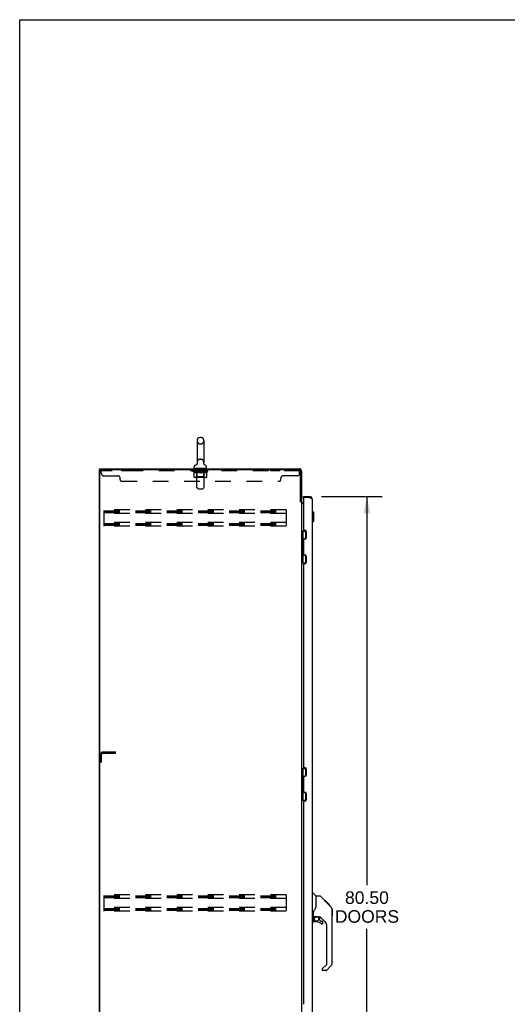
# Model space of a CAD drawing. Header units: inches. Extents: x 0 to 281, y 0 to 182.
# Tile 9 of 19: x 0 to 48, y 85 to 182. Entities that reach past the tile are written whole.
import ezdxf

# ---------------------------------------------------------------- set-up
doc = ezdxf.new("R2010")
doc.units = ezdxf.units.IN
doc.header["$LTSCALE"] = 15.47
doc.header["$MEASUREMENT"] = 0
doc.linetypes.add('HIDDEN', pattern=[0.2, 0.1, -0.1])
doc.layers.get('0').update_dxf_attribs({"linetype": 'CONTINUOUS'})
for name, color, linetype in [('02___PRT_ALL_AXES', 7, 'CONTINUOUS'), ('DEFAULT_2', 8, 'HIDDEN'), ('DIMENSIONS', 7, 'CONTINUOUS')]:
    doc.layers.add(name, color=color, linetype=linetype)
doc.styles.get("Standard").update_dxf_attribs({"font": 'arial.ttf'})
doc.dimstyles.new('DIMSTYLE_1', dxfattribs={"dimtxt": 1.240909, "dimasz": 1.654545, "dimexe": 0.09, "dimexo": 0.07, "dimgap": 0.0375, "dimtad": 0, "dimtih": 1, "dimtoh": 1, "dimzin": 4, "dimdsep": 46, "dimtxsty": 'Standard', "dimblk": '_FILLED', "dimblk1": '_FILLED', "dimblk2": '_FILLED', "dimcen": 0.09, "dimazin": 1, "dimtfac": 1, "dimtofl": 0, "dimtmove": 0, "dimatfit": 3, "dimldrblk": '_FILLED', "dimfxl": 0, "dimtolj": 1, "dimtzin": 4, "dimarcsym": 0})

# ---------------------------------------------------------------- blocks, each defined once
blk = doc.blocks.new('_FILLED')
at = {"color": 0, "linetype": 'ByBlock'}
blk.add_solid([(0, 0), (-1, 0.2), (-1, -0.2)], dxfattribs=at)
blk = doc.blocks.new('*D21')
at = {"layer": 'DIMENSIONS', "color": 2, "linetype": 'Continuous'}
for p, q in [((29.849, 134.789), (35.845, 134.789)), ((34.356, 134.789), (34.356, 96.316)), ((34.356, 54.289), (34.356, 91.973)), ((29.849, 54.289), (35.845, 54.289))]:
    blk.add_line(p, q, dxfattribs=at)
at = {"layer": 'DIMENSIONS', "color": 2, "linetype": 'Continuous', "xscale": 1.6545454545, "yscale": 1.6545454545, "zscale": 1.6545454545}
for p, rotation in [((34.356, 134.789), 90), ((34.356, 54.289), 270)]:
    blk.add_blockref('_FILLED', p, dxfattribs=dict(at, rotation=rotation))
at = {"layer": 'DIMENSIONS', "color": 2, "linetype": 'Continuous', "insert": (34.356, 95.695), "char_height": 1.2409, "width": 6.34755, "attachment_point": 2, "line_spacing_factor": 0.9}
blk.add_mtext('80.50\\PDOORS', dxfattribs=at)

msp = doc.modelspace()

# ---------------------------------------------------------------- linework, layer by layer
at = {"color": 7, "linetype": 'Continuous'}
for p, q in [((0, 0), (0, 182)), ((0, 182), (281.273, 182)), ((17.846, 140.65), (17.922, 140.65)), ((17.55, 140.32), (17.55, 138.16)), ((18.218, 140.32), (18.218, 138.16)), ((7.936, 137.435), (7.936, 137.539)), ((17.274, 137.589), (17.274, 137.744)), ((17.289, 137.569), (17.289, 137.539)), ((18.479, 137.569), (17.289, 137.569)), ((17.493, 137.938), (17.488, 137.935)), ((18.209, 138.074), (18.21, 138.08)), ((18.209, 138.068), (18.209, 138.074)), ((18.209, 138.062), (18.209, 138.068)), ((18.209, 138.056), (18.209, 138.062)), ((18.21, 138.05), (18.209, 138.057)), ((18.21, 138.085), (18.211, 138.091)), ((18.21, 138.08), (18.21, 138.086)), ((18.211, 138.044), (18.21, 138.051)), ((18.211, 138.039), (18.21, 138.045)), ((18.211, 138.091), (18.212, 138.096)), ((18.223, 138.001), (18.221, 138.006)), ((18.479, 137.569), (18.479, 137.539)), ((18.494, 137.589), (18.494, 137.744)), ((7.884, 47.643), (7.884, 137.435)), ((7.884, 137.435), (7.999, 137.435)), ((28.084, 134.685), (28.084, 134.789)), ((28.104, 134.685), (28.084, 134.685)), ((28.691, 134.789), (28.691, 134.685)), ((27.78, 134.298), (27.884, 134.298)), ((28.977, 133.339), (28.938, 133.339)), ((28.977, 132.237), (28.977, 133.339)), ((29.095, 133.221), (28.977, 133.339)), ((29.095, 132.355), (29.095, 133.221)), ((28.977, 132.237), (28.938, 132.237)), ((29.095, 132.355), (28.977, 132.237)), ((27.884, 131.363), (28.327, 131.363)), ((27.923, 128.214), (27.923, 131.363)), ((28.061, 130.574), (28.061, 131.363)), ((28.278, 131.363), (28.278, 130.597)), ((27.997, 130.51), (28.061, 130.574)), ((27.997, 130.51), (27.997, 130.248)), ((27.997, 130.248), (28.061, 130.185)), ((28.013, 130.232), (28.013, 130.526)), ((28.061, 129.393), (28.061, 130.185)), ((28.258, 130.586), (28.198, 130.586)), ((27.997, 129.329), (28.061, 129.393)), ((27.997, 129.067), (27.997, 129.329)), ((27.997, 129.067), (28.061, 129.003)), ((28.013, 129.051), (28.013, 129.345)), ((28.061, 128.214), (28.061, 129.003)), ((28.198, 128.991), (28.258, 128.991)), ((28.278, 128.98), (28.278, 128.214)), ((27.884, 128.214), (28.327, 128.214)), ((27.884, 107.863), (28.327, 107.863)), ((27.923, 104.714), (27.923, 107.863)), ((28.061, 107.074), (28.061, 107.863)), ((28.278, 107.863), (28.278, 107.097)), ((27.997, 107.01), (28.061, 107.074)), ((27.997, 107.01), (27.997, 106.748)), ((27.997, 106.748), (28.061, 106.685)), ((28.013, 106.732), (28.013, 107.026)), ((28.061, 105.893), (28.061, 106.685)), ((28.258, 107.086), (28.198, 107.086)), ((27.997, 105.829), (28.061, 105.893)), ((27.997, 105.567), (27.997, 105.829)), ((27.997, 105.567), (28.061, 105.503)), ((28.013, 105.551), (28.013, 105.845)), ((28.061, 104.714), (28.061, 105.503)), ((28.198, 105.491), (28.258, 105.491)), ((28.278, 105.48), (28.278, 104.714)), ((27.884, 104.714), (28.327, 104.714)), ((28.938, 95.543), (29, 95.543)), ((29.326, 95.233), (29.028, 95.531)), ((29.692, 95.228), (29.331, 95.228)), ((29.331, 94.123), (29.331, 95.228)), ((30.513, 94.44), (29.748, 95.205)), ((30.269, 94.75), (30.203, 94.75)), ((30.277, 94.743), (30.21, 94.743)), ((30.286, 94.733), (30.22, 94.733)), ((30.293, 94.726), (30.226, 94.726)), ((30.301, 94.718), (30.234, 94.718)), ((30.321, 94.699), (30.254, 94.699)), ((30.269, 94.75), (30.596, 94.423)), ((30.343, 94.676), (30.276, 94.676)), ((30.366, 94.653), (30.3, 94.653)), ((30.39, 94.629), (30.323, 94.629)), ((30.414, 94.605), (30.347, 94.605)), ((30.438, 94.582), (30.371, 94.582)), ((30.43, 94.522), (30.386, 94.567)), ((29.056, 93.2), (29.056, 93.607)), ((29.331, 94.186), (29.311, 94.129)), ((30.46, 94.56), (30.393, 94.56)), ((30.48, 94.539), (30.413, 94.539)), ((30.497, 94.522), (30.43, 94.522)), ((30.486, 94.466), (30.43, 94.522)), ((30.51, 94.509), (30.444, 94.509)), ((30.515, 94.505), (30.448, 94.505)), ((30.517, 94.503), (30.45, 94.503)), ((30.517, 94.502), (30.45, 94.502)), ((30.518, 94.502), (30.451, 94.502)), ((30.52, 94.499), (30.453, 94.499)), ((30.525, 94.495), (30.458, 94.495)), ((30.531, 94.489), (30.464, 94.489)), ((30.544, 94.475), (30.477, 94.475)), ((30.513, 94.439), (30.486, 94.466)), ((30.559, 94.46), (30.493, 94.46)), ((30.567, 94.452), (30.5, 94.452)), ((30.574, 94.446), (30.507, 94.446)), ((30.513, 94.439), (30.791, 94.161)), ((30.586, 94.434), (30.519, 94.434)), ((30.591, 94.428), (30.524, 94.428)), ((30.595, 94.425), (30.528, 94.425)), ((30.596, 94.424), (30.529, 94.424)), ((30.596, 94.423), (30.529, 94.423)), ((30.597, 94.423), (30.53, 94.423)), ((30.681, 94.339), (30.597, 94.423)), ((30.614, 94.339), (30.681, 94.339)), ((30.682, 94.337), (30.616, 94.337)), ((30.685, 94.334), (30.618, 94.334)), ((30.682, 94.337), (30.685, 94.334)), ((30.905, 93.906), (30.905, 93.912)), ((30.906, 88.599), (30.906, 93.883)), ((30.918, 93.887), (30.918, 93.301)), ((29.016, 93.161), (28.938, 93.161)), ((29.056, 92.983), (29.056, 92.745)), ((29.075, 93.202), (29.371, 93.202)), ((29.113, 93.122), (29.193, 93.202)), ((29.119, 93.116), (29.116, 93.12)), ((29.123, 93.113), (29.119, 93.116)), ((29.128, 93.108), (29.123, 93.113)), ((29.371, 92.667), (29.134, 92.667)), ((29.643, 93.161), (29.556, 93.161)), ((29.686, 92.829), (29.686, 93.156)), ((29.689, 92.821), (29.761, 92.749)), ((30.221, 92.664), (29.72, 93.166)), ((29.769, 92.745), (29.922, 92.745)), ((30.001, 92.547), (30.001, 92.667)), ((30.394, 88.514), (30.394, 92.247)), ((29.922, 87.989), (29.922, 87.924)), ((29.936, 88.023), (30.371, 88.458)), ((30.283, 87.846), (30.001, 87.846)), ((30.791, 88.321), (30.339, 87.869))]:
    msp.add_line(p, q, dxfattribs=at)
at = {"color": 3, "linetype": 'Continuous'}
for p, q in [((7.936, 137.539), (27.638, 137.539)), ((7.936, 47.705), (7.936, 137.372)), ((27.637, 137.435), (7.999, 137.435)), ((27.78, 134.287), (27.78, 137.292)), ((27.884, 137.292), (27.884, 134.285)), ((28.084, 134.789), (28.691, 134.789)), ((28.084, 134.665), (28.084, 131.514)), ((28.691, 134.685), (28.104, 134.685)), ((28.938, 134.542), (28.938, 54.535)), ((27.793, 134.265), (27.791, 134.269)), ((27.884, 134.246), (27.809, 134.246)), ((27.884, 134.246), (27.884, 54.831)), ((28.084, 134.091), (27.924, 134.091)), ((28.027, 134.143), (28.084, 134.143)), ((28.144, 131.454), (28.204, 131.454)), ((28.334, 131.324), (28.334, 130.704)), ((28.084, 130.514), (28.084, 129.063)), ((28.204, 130.574), (28.144, 130.574)), ((28.144, 129.003), (28.204, 129.003)), ((28.334, 128.873), (28.334, 128.253)), ((28.084, 128.063), (28.084, 108.014)), ((28.204, 128.123), (28.144, 128.123)), ((28.144, 107.954), (28.204, 107.954)), ((28.334, 107.824), (28.334, 107.204)), ((28.084, 107.014), (28.084, 105.563)), ((28.204, 107.074), (28.144, 107.074)), ((28.144, 105.503), (28.204, 105.503)), ((28.334, 105.373), (28.334, 104.753)), ((28.084, 104.563), (28.084, 84.514)), ((28.204, 104.623), (28.144, 104.623))]:
    msp.add_line(p, q, dxfattribs=at)
at = {"color": 7, "linetype": 'Continuous'}
for points in [[(17.556, 138.096), (17.557, 138.091), (17.558, 138.085), (17.558, 138.08), (17.559, 138.074), (17.559, 138.068), (17.559, 138.062), (17.559, 138.056), (17.558, 138.051), (17.558, 138.045), (17.557, 138.039), (17.556, 138.033), (17.554, 138.028), (17.553, 138.022), (17.551, 138.016), (17.549, 138.011), (17.547, 138.005), (17.544, 138), (17.542, 137.995), (17.539, 137.99), (17.536, 137.985), (17.533, 137.98), (17.53, 137.975), (17.526, 137.97), (17.523, 137.966), (17.519, 137.961), (17.515, 137.957), (17.511, 137.953), (17.506, 137.949), (17.502, 137.945), (17.498, 137.942), (17.493, 137.938)], [(18.221, 138.006), (18.219, 138.01), (18.217, 138.016), (18.216, 138.021), (18.214, 138.027), (18.213, 138.033), (18.211, 138.039)], [(18.221, 138.006), (18.219, 138.011), (18.217, 138.017), (18.215, 138.022), (18.214, 138.028), (18.212, 138.034), (18.211, 138.039)], [(18.274, 137.939), (18.273, 137.94), (18.269, 137.942), (18.266, 137.945), (18.262, 137.949), (18.258, 137.952), (18.255, 137.955), (18.251, 137.959), (18.248, 137.963), (18.244, 137.967), (18.241, 137.971), (18.238, 137.976), (18.235, 137.98), (18.232, 137.985), (18.229, 137.99), (18.226, 137.995), (18.223, 138.001)], [(18.28, 137.935), (18.276, 137.937), (18.274, 137.939)], [(29.748, 95.205), (29.74, 95.211), (29.732, 95.217), (29.723, 95.222), (29.713, 95.225), (29.703, 95.227), (29.692, 95.228)], [(29.109, 93.778), (29.098, 93.762), (29.083, 93.733), (29.071, 93.701), (29.062, 93.667), (29.057, 93.632), (29.056, 93.607)], [(29.311, 94.129), (29.28, 94.06), (29.243, 93.989), (29.201, 93.916), (29.154, 93.842), (29.109, 93.778)], [(30.906, 93.883), (30.905, 93.912), (30.9, 93.953), (30.89, 93.994), (30.876, 94.034), (30.858, 94.071), (30.836, 94.107), (30.811, 94.14), (30.791, 94.161)], [(29.128, 93.108), (29.118, 93.098), (29.11, 93.087), (29.102, 93.076), (29.095, 93.063), (29.089, 93.051), (29.084, 93.038), (29.081, 93.024), (29.078, 93.011), (29.076, 92.997), (29.076, 92.983)], [(29.116, 93.12), (29.115, 93.121), (29.114, 93.122), (29.114, 93.122), (29.113, 93.122)], [(29.371, 93.202), (29.377, 93.202), (29.397, 93.201), (29.418, 93.198), (29.439, 93.195), (29.459, 93.19), (29.477, 93.184), (29.493, 93.179), (29.507, 93.174), (29.519, 93.17), (29.529, 93.166), (29.538, 93.163), (29.547, 93.162)], [(29.547, 93.162), (29.555, 93.161), (29.555, 93.161)]]:
    msp.add_lwpolyline(points, dxfattribs=at)
at = {"color": 3, "linetype": 'Continuous'}
for points in [[(28.691, 134.685), (28.723, 134.673), (28.739, 134.667), (28.755, 134.661), (28.77, 134.655)], [(28.77, 134.655), (28.785, 134.649), (28.8, 134.643), (28.814, 134.637), (28.828, 134.631), (28.841, 134.625), (28.854, 134.619), (28.865, 134.613), (28.876, 134.607), (28.887, 134.602), (28.896, 134.596), (28.905, 134.59), (28.912, 134.584), (28.919, 134.578), (28.924, 134.572), (28.929, 134.566), (28.933, 134.56), (28.935, 134.554), (28.937, 134.548), (28.938, 134.542)], [(27.791, 134.269), (27.79, 134.271), (27.79, 134.272), (27.789, 134.274), (27.788, 134.276), (27.786, 134.277), (27.785, 134.279), (27.784, 134.281), (27.783, 134.283), (27.782, 134.285), (27.78, 134.287)], [(27.809, 134.246), (27.808, 134.248), (27.806, 134.249), (27.804, 134.251), (27.802, 134.252), (27.801, 134.254), (27.8, 134.255), (27.799, 134.257), (27.798, 134.258), (27.797, 134.259), (27.796, 134.261), (27.795, 134.262), (27.794, 134.263), (27.793, 134.265)], [(27.899, 134.116), (27.897, 134.118), (27.894, 134.119), (27.892, 134.12), (27.89, 134.122), (27.888, 134.123), (27.886, 134.125), (27.885, 134.127), (27.885, 134.128), (27.884, 134.13), (27.884, 134.131)], [(27.924, 134.091), (27.924, 134.093), (27.924, 134.095), (27.924, 134.097), (27.923, 134.099), (27.922, 134.101), (27.921, 134.102), (27.919, 134.104), (27.918, 134.106), (27.916, 134.107), (27.914, 134.109), (27.912, 134.11), (27.909, 134.111), (27.907, 134.113), (27.904, 134.114), (27.899, 134.116)]]:
    msp.add_lwpolyline(points, dxfattribs=at)
at = {"color": 7, "linetype": 'Continuous'}
msp.add_circle((29.371, 92.962), 0.217, dxfattribs=at)
for centre, radius, start, end in [((17.884, 140.32), 0.334, 102.42838, 180), ((17.846, 140.493), 0.157, 90, 102.42838), ((17.922, 140.493), 0.157, 77.57162, 90), ((17.884, 140.32), 0.334, 0, 77.57162), ((17.431, 137.744), 0.157, 101.64783, 180), ((17.294, 137.589), 0.02, 180, 263.07693), ((17.348, 138.149), 0.257, 281.64783, 311.97182), ((17.884, 138.16), 0.334, 180, 191.06973), ((17.884, 138.16), 0.334, 348.93027, 360), ((18.421, 138.149), 0.257, 228.02804, 258.35217), ((18.337, 137.744), 0.157, 0, 78.35217), ((18.474, 137.589), 0.02, 276.92307, 360), ((28.691, 134.542), 0.142, 48.66126, 90), ((28.774, 134.399), 0.26, 90, 92.59366), ((27.998, 130.482), 0.116, 34.38304, 57.15809), ((27.998, 130.276), 0.116, 302.84191, 317.28032), ((28.534, 130.009), 0.472, 162.30808, 180), ((28.534, 129.568), 0.472, 180, 197.69192), ((27.998, 129.301), 0.116, 42.71968, 57.15809), ((27.998, 129.095), 0.116, 302.84191, 325.61488), ((27.998, 106.982), 0.116, 34.38304, 57.15809), ((27.998, 106.776), 0.116, 302.84191, 317.28032), ((28.534, 106.509), 0.472, 162.30808, 180), ((28.534, 106.068), 0.472, 180, 197.69192), ((27.998, 105.801), 0.116, 42.71968, 57.15809), ((27.998, 105.595), 0.116, 302.84191, 325.61488), ((29, 95.503), 0.0394, 45, 90), ((29.312, 95.219), 0.0197, 0, 45), ((30.898, 93.887), 0.0197, 0, 68.93953), ((29.016, 93.2), 0.0394, 270, 360), ((29.075, 93.222), 0.0197, 180, 270), ((29.253, 92.983), 0.197, 135, 180), ((29.134, 92.745), 0.0787, 180, 270), ((29.371, 91.879), 0.787, 50.4788, 90), ((29.643, 92.964), 0.197, 52.51213, 90), ((29.697, 92.829), 0.0118, 180, 225), ((29.769, 92.757), 0.0118, 225, 270), ((29.922, 92.667), 0.0787, 0, 90), ((29.804, 92.247), 0.591, 0, 45), ((30.898, 93.301), 0.0197, 293.60704, 360), ((29.922, 92.547), 0.0787, 230.4788, 360), ((29.969, 87.989), 0.0472, 135, 180), ((30.001, 87.924), 0.0787, 180, 270), ((30.283, 87.924), 0.0787, 270, 315), ((30.316, 88.514), 0.0787, 315, 360), ((30.512, 88.599), 0.394, 315, 360)]:
    msp.add_arc(centre, radius, start, end, dxfattribs=at)
at = {"color": 3, "linetype": 'Continuous'}
for centre, radius, start, end in [((27.638, 137.292), 0.246, 0, 90), ((7.999, 137.372), 0.0625, 90, 180), ((27.637, 137.292), 0.143, 0, 90), ((28.104, 134.665), 0.02, 90, 180), ((28.691, 134.542), 0.246, 0, 90), ((28.027, 134.285), 0.142, 180, 270), ((28.144, 131.514), 0.06, 179.99992, 270), ((28.204, 131.324), 0.13, 0, 90), ((28.204, 130.704), 0.13, 270, 360), ((28.144, 130.514), 0.06, 90, 179.99985), ((28.144, 129.063), 0.06, 179.99992, 270), ((28.204, 128.873), 0.13, 0, 90), ((28.144, 128.063), 0.06, 90, 179.99985), ((28.204, 128.253), 0.13, 270, 360), ((28.144, 108.014), 0.06, 179.99992, 270), ((28.204, 107.824), 0.13, 0, 90), ((28.144, 107.014), 0.06, 90, 179.99985), ((28.204, 107.204), 0.13, 270, 360), ((28.144, 105.563), 0.06, 179.99992, 270), ((28.204, 105.373), 0.13, 0, 90), ((28.144, 104.563), 0.06, 90, 179.99985), ((28.204, 104.753), 0.13, 270, 360)]:
    msp.add_arc(centre, radius, start, end, dxfattribs=at)
at = {"layer": '02___PRT_ALL_AXES', "color": 8, "linetype": 'HIDDEN'}
for p, q in [((10.072, 137.435), (10.072, 137.331)), ((10.947, 137.435), (10.072, 137.435)), ((10.947, 137.331), (10.072, 137.331)), ((10.947, 137.435), (10.947, 137.331)), ((17.447, 137.331), (17.447, 137.435)), ((18.322, 137.435), (17.447, 137.435)), ((18.322, 137.331), (17.447, 137.331)), ((18.322, 137.331), (18.322, 137.435)), ((24.822, 137.435), (24.822, 137.331)), ((25.697, 137.435), (24.822, 137.435)), ((25.697, 137.331), (24.822, 137.331)), ((25.697, 137.435), (25.697, 137.331))]:
    msp.add_line(p, q, dxfattribs=at)
at = {"layer": 'DEFAULT_2', "color": 8, "linetype": 'HIDDEN'}
for p, q in [((17.846, 139.99), (17.922, 139.99)), ((17.846, 138.49), (17.922, 138.49)), ((17.509, 137.569), (17.509, 137.539)), ((17.519, 135.723), (17.519, 137.539)), ((18.249, 135.723), (18.249, 137.539)), ((18.259, 137.569), (18.259, 137.539)), ((8.072, 137.09), (8.072, 137.435)), ((27.697, 137.331), (8.072, 137.331)), ((8.322, 136.84), (9.697, 136.84)), ((9.947, 136.435), (9.947, 136.59)), ((17.141, 137.276), (17.141, 137.331)), ((17.248, 137.2), (17.141, 137.276)), ((18.628, 137.276), (17.141, 137.276)), ((17.152, 137.323), (17.152, 137.331)), ((17.162, 137.319), (17.162, 137.323)), ((17.162, 137.319), (18.606, 137.319)), ((17.173, 137.319), (17.173, 137.323)), ((17.174, 137.319), (17.174, 137.323)), ((17.185, 137.323), (17.185, 137.331)), ((17.205, 137.319), (17.205, 137.323)), ((17.207, 137.319), (17.207, 137.323)), ((17.24, 137.323), (17.24, 137.331)), ((17.248, 136.721), (17.248, 137.2)), ((17.248, 137.2), (17.268, 137.187)), ((17.257, 137.319), (17.257, 137.323)), ((17.261, 137.319), (17.261, 137.323)), ((17.497, 137.323), (17.268, 137.323)), ((17.288, 137.175), (17.268, 137.187)), ((17.307, 137.165), (17.288, 137.176)), ((18.47, 136.677), (17.298, 136.677)), ((17.327, 137.157), (17.307, 137.166)), ((17.314, 137.323), (17.314, 137.331)), ((17.316, 137.319), (17.316, 137.323)), ((17.316, 137.319), (17.316, 137.323)), ((17.32, 137.319), (17.32, 137.323)), ((17.346, 137.15), (17.326, 137.157)), ((17.329, 137.319), (17.329, 137.323)), ((17.329, 137.319), (17.329, 137.323)), ((17.333, 137.319), (17.333, 137.323)), ((17.337, 137.319), (17.337, 137.324)), ((17.34, 137.319), (17.34, 137.323)), ((17.365, 137.145), (17.345, 137.15)), ((17.36, 137.319), (17.36, 137.323)), ((17.45, 137.145), (17.365, 137.145)), ((17.378, 137.319), (17.378, 137.323)), ((17.38, 137.319), (17.38, 137.326)), ((17.406, 137.323), (17.406, 137.331)), ((17.406, 137.319), (17.406, 137.323)), ((17.418, 137.319), (17.418, 137.323)), ((17.423, 137.319), (17.423, 137.323)), ((17.431, 137.319), (17.431, 137.323)), ((17.446, 137.319), (17.446, 137.327)), ((17.45, 137.145), (17.469, 137.15)), ((17.467, 137.319), (17.467, 137.323)), ((17.488, 137.157), (17.469, 137.15)), ((17.47, 137.319), (17.47, 137.323)), ((17.518, 136.724), (17.472, 136.677)), ((17.507, 137.166), (17.488, 137.157)), ((17.497, 137.319), (17.497, 137.323)), ((17.527, 137.176), (17.507, 137.165)), ((17.575, 137.323), (17.51, 137.323)), ((17.512, 137.323), (17.512, 137.331)), ((17.518, 136.724), (17.518, 137.272)), ((18.25, 136.724), (17.518, 136.724)), ((17.52, 137.319), (17.52, 137.323)), ((17.526, 137.319), (17.526, 137.323)), ((17.546, 137.187), (17.526, 137.175)), ((17.533, 137.319), (17.533, 137.329)), ((17.54, 137.319), (17.54, 137.323)), ((17.566, 137.2), (17.546, 137.187)), ((17.552, 137.319), (17.552, 137.323)), ((17.566, 136.721), (17.566, 137.2)), ((17.566, 137.2), (17.606, 137.187)), ((17.575, 137.319), (17.575, 137.323)), ((17.579, 136.683), (17.577, 136.685)), ((17.585, 136.679), (17.582, 136.68)), ((17.588, 136.678), (17.585, 136.679)), ((17.591, 136.677), (17.588, 136.678)), ((17.663, 137.323), (17.601, 137.323)), ((17.646, 137.175), (17.606, 137.187)), ((17.624, 137.319), (17.624, 137.323)), ((17.63, 137.323), (17.63, 137.331)), ((17.634, 137.319), (17.634, 137.323)), ((17.637, 137.319), (17.637, 137.33)), ((17.64, 137.319), (17.64, 137.323)), ((17.684, 137.165), (17.645, 137.176)), ((17.65, 137.319), (17.65, 137.323)), ((17.663, 137.319), (17.663, 137.323)), ((17.723, 137.157), (17.684, 137.166)), ((17.758, 137.323), (17.7, 137.323)), ((17.716, 137.319), (17.716, 137.323)), ((17.761, 137.15), (17.722, 137.157)), ((17.749, 137.323), (17.884, 137.331)), ((17.755, 137.323), (17.755, 137.331)), ((17.756, 137.331), (17.755, 137.331)), ((17.755, 137.319), (17.755, 137.323)), ((17.756, 137.323), (17.756, 137.33)), ((17.758, 137.319), (17.758, 137.323)), ((17.798, 137.145), (17.76, 137.15)), ((17.761, 137.319), (17.761, 137.323)), ((17.762, 137.319), (17.762, 137.323)), ((17.97, 137.145), (17.798, 137.145)), ((17.856, 137.323), (17.805, 137.323)), ((17.813, 137.319), (17.813, 137.323)), ((17.856, 137.319), (17.856, 137.323)), ((17.881, 137.323), (17.881, 137.323)), ((17.881, 137.319), (17.881, 137.323)), ((17.881, 137.319), (17.881, 137.323)), ((17.884, 137.323), (17.884, 137.331)), ((17.884, 137.331), (18.019, 137.323)), ((17.887, 137.319), (17.887, 137.323)), ((17.887, 137.319), (17.887, 137.323)), ((17.887, 137.323), (17.887, 137.323)), ((17.912, 137.319), (17.912, 137.323)), ((17.912, 137.323), (17.963, 137.323)), ((17.955, 137.319), (17.955, 137.323)), ((17.97, 137.145), (18.008, 137.15)), ((18.006, 137.319), (18.006, 137.323)), ((18.046, 137.157), (18.007, 137.15)), ((18.008, 137.319), (18.008, 137.323)), ((18.01, 137.319), (18.01, 137.323)), ((18.01, 137.323), (18.068, 137.323)), ((18.012, 137.331), (18.013, 137.331)), ((18.012, 137.323), (18.012, 137.33)), ((18.013, 137.323), (18.013, 137.331)), ((18.013, 137.319), (18.013, 137.323)), ((18.084, 137.166), (18.046, 137.157)), ((18.052, 137.319), (18.052, 137.323)), ((18.123, 137.176), (18.084, 137.165)), ((18.105, 137.319), (18.105, 137.323)), ((18.105, 137.323), (18.167, 137.323)), ((18.118, 137.319), (18.118, 137.323)), ((18.162, 137.187), (18.122, 137.175)), ((18.128, 137.319), (18.128, 137.323)), ((18.131, 137.319), (18.131, 137.33)), ((18.134, 137.319), (18.134, 137.323)), ((18.138, 137.323), (18.138, 137.331)), ((18.144, 137.319), (18.144, 137.323)), ((18.202, 137.2), (18.162, 137.187)), ((18.193, 137.319), (18.193, 137.323)), ((18.193, 137.323), (18.258, 137.323)), ((18.202, 136.721), (18.202, 137.2)), ((18.202, 137.2), (18.222, 137.187)), ((18.216, 137.319), (18.216, 137.323)), ((18.242, 137.175), (18.222, 137.187)), ((18.228, 137.319), (18.228, 137.323)), ((18.235, 137.319), (18.235, 137.329)), ((18.261, 137.165), (18.241, 137.176)), ((18.242, 137.319), (18.242, 137.323)), ((18.248, 137.319), (18.248, 137.323)), ((18.25, 136.724), (18.25, 137.272)), ((18.25, 136.724), (18.297, 136.677)), ((18.256, 137.323), (18.256, 137.331)), ((18.28, 137.157), (18.261, 137.166)), ((18.271, 137.319), (18.271, 137.323)), ((18.271, 137.323), (18.627, 137.323)), ((18.299, 137.15), (18.28, 137.157)), ((18.298, 137.319), (18.298, 137.323)), ((18.318, 137.145), (18.299, 137.15)), ((18.301, 137.319), (18.301, 137.323)), ((18.404, 137.145), (18.318, 137.145)), ((18.322, 137.319), (18.322, 137.327)), ((18.337, 137.319), (18.337, 137.323)), ((18.345, 137.319), (18.345, 137.323)), ((18.35, 137.319), (18.35, 137.323)), ((18.362, 137.323), (18.362, 137.331)), ((18.362, 137.319), (18.362, 137.323)), ((18.388, 137.319), (18.388, 137.326)), ((18.39, 137.319), (18.39, 137.323)), ((18.404, 137.145), (18.423, 137.15)), ((18.408, 137.319), (18.408, 137.323)), ((18.442, 137.157), (18.422, 137.15)), ((18.428, 137.319), (18.428, 137.323)), ((18.432, 137.319), (18.432, 137.324)), ((18.435, 137.319), (18.435, 137.323)), ((18.439, 137.319), (18.439, 137.323)), ((18.439, 137.319), (18.439, 137.323)), ((18.461, 137.166), (18.442, 137.157)), ((18.448, 137.319), (18.448, 137.323)), ((18.452, 137.319), (18.452, 137.323)), ((18.452, 137.319), (18.452, 137.323)), ((18.454, 137.323), (18.454, 137.331)), ((18.48, 137.176), (18.461, 137.165)), ((18.5, 137.187), (18.48, 137.175)), ((18.486, 137.327), (18.626, 137.328)), ((18.486, 137.323), (18.486, 137.327)), ((18.52, 137.2), (18.5, 137.187)), ((18.507, 137.319), (18.507, 137.323)), ((18.511, 137.319), (18.511, 137.323)), ((18.52, 137.2), (18.628, 137.276)), ((18.52, 136.721), (18.52, 137.2)), ((18.528, 137.323), (18.528, 137.331)), ((18.561, 137.319), (18.561, 137.323)), ((18.563, 137.319), (18.563, 137.323)), ((18.583, 137.323), (18.583, 137.331)), ((18.594, 137.319), (18.594, 137.323)), ((18.595, 137.319), (18.595, 137.323)), ((18.606, 137.319), (18.606, 137.323)), ((18.616, 137.323), (18.616, 137.331)), ((18.626, 137.323), (18.626, 137.328)), ((18.628, 137.276), (18.628, 137.323)), ((25.822, 136.435), (25.822, 136.59)), ((27.447, 136.84), (26.072, 136.84)), ((27.637, 137.435), (27.697, 137.435)), ((27.697, 137.09), (27.697, 137.435)), ((10.072, 136.31), (25.697, 136.31)), ((17.62, 135.581), (17.548, 135.652)), ((17.69, 135.552), (18.078, 135.552)), ((18.148, 135.581), (18.22, 135.652)), ((8.363, 131.851), (8.363, 133.476)), ((26.363, 133.476), (8.363, 133.476)), ((8.363, 133.372), (26.363, 133.372)), ((8.363, 133.282), (26.363, 133.282)), ((8.363, 133.205), (26.363, 133.205)), ((26.363, 133.101), (8.363, 133.101)), ((26.363, 133.476), (26.363, 131.851)), ((26.363, 132.226), (8.363, 132.226)), ((8.363, 132.122), (26.363, 132.122)), ((8.363, 132.032), (26.363, 132.032)), ((8.363, 131.955), (26.363, 131.955)), ((26.363, 131.851), (8.363, 131.851)), ((7.988, 108.497), (7.988, 109.251)), ((8.092, 108.497), (8.092, 109.251)), ((8.235, 109.497), (9.488, 109.497)), ((8.235, 109.393), (9.488, 109.393)), ((9.488, 109.393), (9.488, 109.497)), ((8.092, 108.497), (7.988, 108.497)), ((8.363, 93.726), (8.363, 95.351)), ((26.363, 95.351), (8.363, 95.351)), ((8.363, 95.247), (26.363, 95.247)), ((8.363, 95.157), (26.363, 95.157)), ((8.363, 95.08), (26.363, 95.08)), ((26.363, 94.976), (8.363, 94.976)), ((26.363, 95.351), (26.363, 93.726)), ((26.363, 94.101), (8.363, 94.101)), ((8.363, 93.997), (26.363, 93.997)), ((8.363, 93.907), (26.363, 93.907)), ((8.363, 93.83), (26.363, 93.83)), ((26.363, 93.726), (8.363, 93.726))]:
    msp.add_line(p, q, dxfattribs=at)
for points in [[(17.298, 136.677), (17.292, 136.678), (17.286, 136.679), (17.281, 136.68), (17.275, 136.683), (17.269, 136.685), (17.264, 136.689), (17.26, 136.693), (17.256, 136.698), (17.253, 136.703), (17.25, 136.709), (17.249, 136.715), (17.248, 136.721)], [(17.567, 136.709), (17.566, 136.715), (17.566, 136.721)], [(17.568, 136.703), (17.567, 136.709), (17.566, 136.715), (17.566, 136.721)], [(17.582, 136.68), (17.579, 136.683), (17.577, 136.685), (17.574, 136.689), (17.572, 136.693), (17.57, 136.698), (17.568, 136.703)], [(17.574, 136.689), (17.572, 136.693), (17.57, 136.698)], [(18.177, 136.677), (18.18, 136.678), (18.183, 136.679), (18.186, 136.68), (18.189, 136.683), (18.191, 136.685), (18.194, 136.689), (18.196, 136.693), (18.198, 136.698), (18.2, 136.703), (18.201, 136.709), (18.202, 136.715), (18.202, 136.721)], [(18.47, 136.677), (18.476, 136.678), (18.482, 136.679), (18.487, 136.68), (18.493, 136.683), (18.499, 136.685), (18.504, 136.689), (18.508, 136.693), (18.512, 136.698), (18.515, 136.703), (18.518, 136.709), (18.519, 136.715), (18.52, 136.721)]]:
    msp.add_lwpolyline(points, dxfattribs=at)
for centre, radius, start, end in [((17.884, 140.32), 0.334, 180, 257.57162), ((17.846, 140.147), 0.157, 257.57162, 270), ((17.922, 140.147), 0.157, 270, 282.42838), ((17.884, 140.32), 0.334, 282.42838, 360), ((17.884, 138.16), 0.334, 102.42838, 180), ((17.846, 138.333), 0.157, 90, 102.42838), ((17.922, 138.333), 0.157, 77.57162, 90), ((17.884, 138.16), 0.334, 0, 77.57162), ((17.294, 137.589), 0.02, 263.07693, 270), ((17.489, 137.539), 0.03, 0, 90), ((18.279, 137.539), 0.03, 90, 180), ((18.474, 137.589), 0.02, 270, 276.92307), ((8.322, 137.09), 0.25, 180, 270), ((9.697, 136.59), 0.25, 0, 90), ((17.472, 137.272), 0.0466, 0, 89.99999), ((18.297, 137.272), 0.0466, 90.00001, 180), ((26.072, 136.59), 0.25, 90, 180), ((27.447, 137.09), 0.25, 270, 360), ((10.072, 136.435), 0.125, 180, 270), ((17.619, 135.723), 0.1, 180, 225), ((17.69, 135.652), 0.1, 225, 270), ((18.078, 135.652), 0.1, 270, 315), ((18.149, 135.723), 0.1, 315, 360), ((25.697, 136.435), 0.125, 270, 360), ((8.235, 109.251), 0.246, 90, 180), ((8.235, 109.251), 0.142, 90, 180)]:
    msp.add_arc(centre, radius, start, end, dxfattribs=at)
for centre, major_axis, ratio, start_param, end_param in [((17.884, 137.331), (0.743, 0.008), 0.059247, 2.966439, 3.140971), ((17.117, 137.317), (0.232, 0), 0.060167, 0.426548, 1.470503), ((17.884, 137.331), (0.744, 0), 0.060167, 3.141593, 3.316126), ((17.117, 137.309), (0.232, 0.002), 0.059247, 1.374323, 1.469882), ((17.884, 137.331), (0.743, 0.015), 0.056515, 2.79136, 2.965893), ((17.169, 137.317), (0.232, -0.002), 0.059247, 0.601702, 1.645657), ((17.089, 137.317), (0.232, 0.002), 0.059247, 0.251393, 1.295349), ((17.884, 137.331), (0.743, -0.008), 0.059247, -2.966439, -2.791906), ((17.169, 137.309), (0.232, 0), 0.060167, 1.549477, 1.645036), ((17.089, 137.309), (0.232, 0.005), 0.056515, 1.199244, 1.294804), ((17.173, 137.312), (0.192, 0.002), 0.059247, 1.051627, 1.625044), ((17.15, 137.312), (0.192, 0.004), 0.056515, 0.876548, 1.449966), ((17.218, 137.312), (0.192, 0), 0.060167, 1.226781, 1.800198), ((17.884, 137.331), (0.743, 0.022), 0.052059, 2.616423, 2.790956), ((17.242, 137.317), (0.232, -0.005), 0.056515, 0.77678, 1.820736), ((17.085, 137.317), (0.232, 0.005), 0.056515, 0.076315, 1.120271), ((17.884, 137.331), (0.743, -0.015), 0.056515, -2.79136, -2.616827), ((17.242, 137.309), (0.232, -0.002), 0.059247, 1.724631, 1.82019), ((17.085, 137.309), (0.232, 0.007), 0.052059, 1.024308, 1.119867), ((17.149, 137.312), (0.192, 0.006), 0.052059, 0.701611, 1.275029), ((17.283, 137.312), (0.192, -0.002), 0.059247, 1.401935, 1.975352), ((17.884, 137.331), (0.743, 0.029), 0.046022, 2.441677, 2.61621), ((17.335, 137.317), (0.232, -0.007), 0.052059, 0.951717, 1.995673), ((17.105, 137.317), (0.232, 0.007), 0.052059, -0.098622, 0.945334), ((17.884, 137.331), (0.743, -0.022), 0.052059, -2.616423, -2.441891), ((17.335, 137.309), (0.232, -0.005), 0.056515, 1.899709, 1.995269), ((17.105, 137.309), (0.232, 0.009), 0.046022, 0.849561, 0.945121), ((17.171, 137.312), (0.192, 0.007), 0.046022, 0.526865, 1.100283), ((17.366, 137.312), (0.192, -0.004), 0.056515, 1.577013, 2.150431), ((17.884, 137.331), (0.743, 0.034), 0.038593, 2.267147, 2.44168), ((17.445, 137.317), (0.232, -0.009), 0.046022, 1.126463, 2.170419), ((17.148, 137.317), (0.232, 0.009), 0.046022, -0.273368, 0.770588), ((17.884, 137.331), (0.743, -0.029), 0.046022, -2.441677, -2.267144), ((17.445, 137.309), (0.232, -0.007), 0.052059, 2.074646, 2.170205), ((17.148, 137.309), (0.232, 0.011), 0.038593, 0.675031, 0.77059), ((17.214, 137.312), (0.192, 0.009), 0.038593, 0.352335, 0.925752), ((17.465, 137.312), (0.192, -0.006), 0.052059, 1.75195, 2.325367), ((17.568, 137.317), (0.232, -0.011), 0.038593, 1.300994, 2.344949), ((17.884, 137.331), (0.743, 0.039), 0.030002, 2.09283, 2.267363), ((17.214, 137.317), (0.232, 0.011), 0.038593, -0.447899, 0.596057), ((17.884, 137.331), (0.743, -0.034), 0.038593, -2.267147, -2.092614), ((17.568, 137.309), (0.232, -0.009), 0.046022, 2.249392, 2.344952), ((17.214, 137.309), (0.232, 0.012), 0.030002, 0.500714, 0.596274), ((17.277, 137.312), (0.192, 0.01), 0.030002, 0.178018, 0.751436), ((17.576, 137.312), (0.192, -0.007), 0.046022, 1.926696, 2.500114), ((17.301, 137.317), (0.232, 0.012), 0.030002, -0.622215, 0.421741), ((17.7, 137.317), (0.232, -0.012), 0.030002, 1.47531, 2.519266), ((17.884, 137.331), (0.743, 0.042), 0.020513, 1.918702, 2.093235), ((17.884, 137.331), (0.743, -0.039), 0.030002, -2.09283, -1.918297), ((17.7, 137.309), (0.232, -0.011), 0.038593, 2.423923, 2.519482), ((17.301, 137.309), (0.232, 0.013), 0.020513, 0.326586, 0.422146), ((17.359, 137.312), (0.192, 0.011), 0.020513, 0.00389, 0.577307), ((17.698, 137.312), (0.192, -0.009), 0.038593, 2.101227, 2.674644), ((17.405, 137.317), (0.232, 0.013), 0.020513, -0.796343, 0.247613), ((17.839, 137.317), (0.232, -0.013), 0.020513, 1.649438, 2.693394), ((17.884, 137.331), (0.743, 0.044), 0.010411, 1.744712, 1.919245), ((17.884, 137.331), (0.743, -0.042), 0.020513, -1.918702, -1.744169), ((17.839, 137.309), (0.232, -0.012), 0.030002, 2.598239, 2.693799), ((17.405, 137.309), (0.232, 0.014), 0.010411, 0.152596, 0.248156), ((17.457, 137.312), (0.192, 0.011), 0.010411, 6.113086, 6.686503), ((17.824, 137.312), (0.192, -0.01), 0.030002, 2.275543, 2.848961), ((17.524, 137.317), (0.232, 0.014), 0.010411, -0.970333, -0.000837), ((17.978, 137.317), (0.232, -0.014), 0.010411, 1.823428, 2.867384), ((17.884, 137.331), (0.743, -0.044), 0.010411, -1.744712, -1.570179), ((17.978, 137.309), (0.232, -0.013), 0.020513, 2.772368, 2.867927), ((17.953, 137.312), (0.192, -0.011), 0.020513, 2.449671, 3.023089), ((17.79, 137.317), (0.232, 0.014), 0.010411, 0.274209, 1.318165), ((17.689, 137.312), (0.192, 0.011), 0.010411, -0.000452, 0.517932), ((17.653, 137.309), (0.232, 0.014), 0.010411, 0.099676, 0.195236), ((17.884, 137.331), (0.743, 0.044), 0.010411, -1.571413, -1.39688), ((18.115, 137.309), (0.232, -0.014), 0.010411, 2.946357, 3.041917), ((18.079, 137.312), (0.192, -0.011), 0.010411, 2.623661, 3.142044), ((17.929, 137.317), (0.232, 0.013), 0.020513, 0.448199, 1.492154), ((17.815, 137.312), (0.192, 0.011), 0.020513, 0.118504, 0.691921), ((17.79, 137.309), (0.232, 0.013), 0.020513, 0.273666, 0.369225), ((18.244, 137.317), (0.232, -0.014), 0.010411, -3.140756, -2.17126), ((17.884, 137.331), (0.743, 0.042), 0.020513, -1.397424, -1.222891), ((17.884, 137.331), (0.743, -0.044), 0.010411, 1.222347, 1.39688), ((18.068, 137.317), (0.232, 0.012), 0.030002, 0.622327, 1.666283), ((17.944, 137.312), (0.192, 0.01), 0.030002, 0.292632, 0.86605), ((18.311, 137.312), (0.192, -0.011), 0.010411, 2.738275, 3.311692), ((18.363, 137.317), (0.232, -0.013), 0.020513, 2.89398, 3.937936), ((17.929, 137.309), (0.232, 0.012), 0.030002, 0.447794, 0.543354), ((18.363, 137.309), (0.232, -0.014), 0.010411, 2.893437, 2.988996), ((17.884, 137.331), (0.743, 0.039), 0.030002, -1.223295, -1.048762), ((17.884, 137.331), (0.743, -0.042), 0.020513, 1.048358, 1.222891), ((18.2, 137.317), (0.232, 0.011), 0.038593, 0.796643, 1.840599), ((18.071, 137.312), (0.192, 0.009), 0.038593, 0.466948, 1.040366), ((18.409, 137.312), (0.192, -0.011), 0.020513, 2.564285, 3.137703), ((18.467, 137.317), (0.232, -0.012), 0.030002, 2.719852, 3.763807), ((18.323, 137.317), (0.232, 0.009), 0.046022, 0.971174, 2.01513), ((18.068, 137.309), (0.232, 0.011), 0.038593, 0.62211, 0.71767), ((18.467, 137.309), (0.232, -0.013), 0.020513, 2.719447, 2.815007), ((17.884, 137.331), (0.743, 0.034), 0.038593, -1.048979, -0.874446), ((17.884, 137.331), (0.743, -0.039), 0.030002, 0.874229, 1.048762), ((18.192, 137.312), (0.192, 0.007), 0.046022, 0.641479, 1.214897), ((18.433, 137.317), (0.232, 0.007), 0.052059, 1.14592, 2.189876), ((18.491, 137.312), (0.192, -0.01), 0.030002, 2.390157, 2.963574), ((18.554, 137.317), (0.232, -0.011), 0.038593, 2.545535, 3.589491), ((18.303, 137.312), (0.192, 0.006), 0.052059, 0.816225, 1.389643), ((18.2, 137.309), (0.232, 0.009), 0.046022, 0.796641, 0.892201), ((18.554, 137.309), (0.232, -0.012), 0.030002, 2.545319, 2.640878), ((18.526, 137.317), (0.232, 0.005), 0.056515, 1.320857, 2.364813), ((17.884, 137.331), (0.743, 0.029), 0.046022, -0.874448, -0.699915), ((17.884, 137.331), (0.743, -0.034), 0.038593, 0.699913, 0.874446), ((18.62, 137.317), (0.232, -0.009), 0.046022, 2.371005, 3.41496), ((18.554, 137.312), (0.192, -0.009), 0.038593, 2.21584, 2.789258), ((18.402, 137.312), (0.192, 0.004), 0.056515, 0.991162, 1.564579), ((18.599, 137.317), (0.232, 0.002), 0.059247, 1.495935, 2.539891), ((18.663, 137.317), (0.232, -0.007), 0.052059, 2.196258, 3.240214), ((18.597, 137.312), (0.192, -0.007), 0.046022, 2.04131, 2.614727), ((18.323, 137.309), (0.232, 0.007), 0.052059, 0.971387, 1.066947), ((18.62, 137.309), (0.232, -0.011), 0.038593, 2.371002, 2.466562), ((18.651, 137.317), (0.232, 0), 0.060167, 2.360678, 2.715045), ((18.683, 137.317), (0.232, -0.005), 0.056515, 2.021322, 3.065278), ((18.485, 137.312), (0.192, 0.002), 0.059247, 1.16624, 1.739658), ((17.884, 137.331), (0.743, 0.022), 0.052059, -0.699702, -0.525169), ((17.884, 137.331), (0.743, -0.029), 0.046022, 0.525382, 0.699915), ((18.679, 137.317), (0.232, -0.002), 0.059247, 1.846243, 2.890199), ((18.619, 137.312), (0.192, -0.006), 0.052059, 1.866564, 2.439981), ((18.55, 137.312), (0.192, 0), 0.060167, 1.341394, 1.914812), ((18.618, 137.312), (0.192, -0.004), 0.056515, 1.691627, 2.265045), ((18.595, 137.312), (0.192, -0.002), 0.059247, 1.516549, 2.089966), ((18.433, 137.309), (0.232, 0.005), 0.056515, 1.146324, 1.241883), ((18.663, 137.309), (0.232, -0.009), 0.046022, 2.196472, 2.292031), ((17.884, 137.331), (0.743, 0.015), 0.056515, -0.524765, -0.350233), ((17.884, 137.331), (0.743, -0.022), 0.052059, 0.350636, 0.525169), ((18.651, 137.309), (0.232, -0.002), 0.059247, 1.76727, 1.979233), ((18.526, 137.309), (0.232, 0.002), 0.059247, 1.321402, 1.416962), ((18.683, 137.309), (0.232, -0.007), 0.052059, 2.021726, 2.117285), ((17.884, 137.331), (0.743, 0.008), 0.059247, -0.349687, -0.175154), ((17.884, 137.331), (0.743, -0.015), 0.056515, 0.1757, 0.350233), ((18.599, 137.309), (0.232, 0), 0.060167, 1.496556, 1.592116), ((18.679, 137.309), (0.232, -0.005), 0.056515, 1.846789, 1.942348), ((17.884, 137.331), (0.743, -0.008), 0.059247, 6.276097, 6.458339), ((17.884, 137.331), (0.744, 0), 0.060167, -0.174533, -0.057527)]:
    msp.add_ellipse(centre, major_axis=major_axis, ratio=ratio, start_param=start_param, end_param=end_param, dxfattribs=at)

# ---------------------------------------------------------------- dimensions: what is measured, and where the dimension line sits
at = {"layer": 'DIMENSIONS', "color": 2, "linetype": 'Continuous'}
dim = msp.add_linear_dim(base=(34.356, 54.289), p1=(29.779, 134.789), p2=(29.779, 54.289), angle=270, text='<>\\PDOORS', dimstyle='DIMSTYLE_1', dxfattribs=at)
dim.commit()
dim.dimension.update_dxf_attribs({"geometry": '*D21', "text_midpoint": (34.356, 94.144), "dimtype": 160})

doc.saveas('drawing.dxf')
